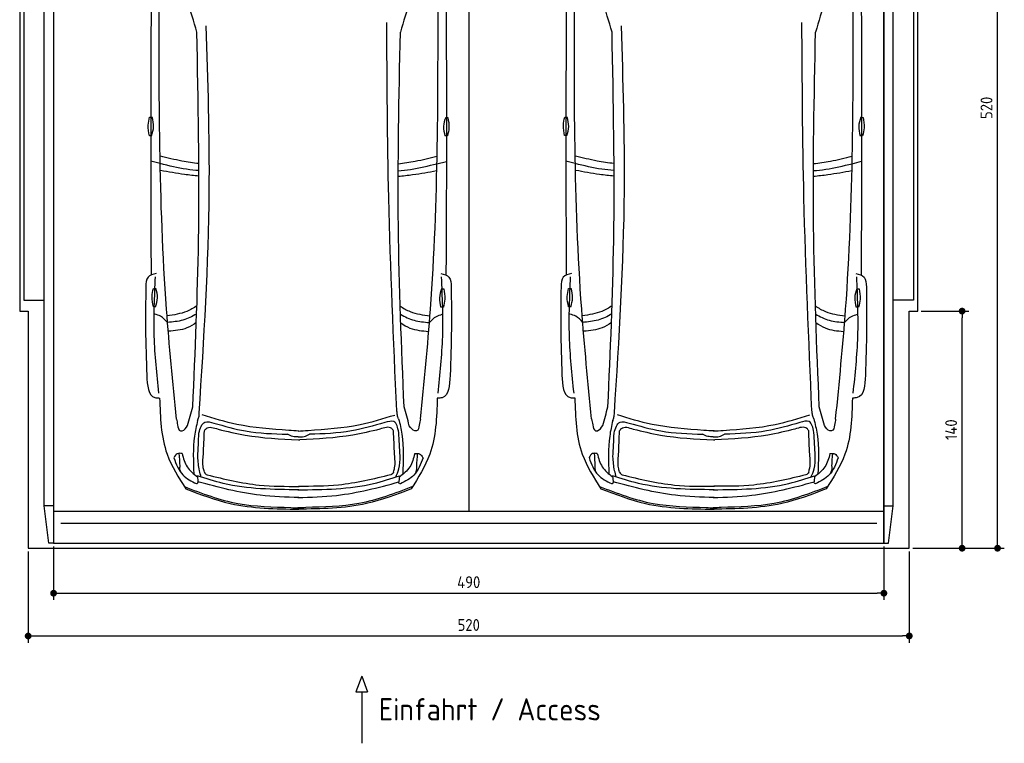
# Model space of a CAD drawing. Header units: millimetres. Extents: x -20 to 5811, y -1152 to 5573.
# Tile 1 of 3: x 0 to 5811, y -1152 to 3121. Entities that reach past the tile are written whole.
import ezdxf

# ---------------------------------------------------------------- set-up
doc = ezdxf.new("R2010")
doc.units = ezdxf.units.MM
for name, color, linetype in [('4', 3, 'Continuous'), ('5', 3, 'Continuous'), ('Car', 10, 'Continuous')]:
    doc.layers.add(name, color=color, linetype=linetype)
doc.styles.get("Standard").update_dxf_attribs({"font": 'ISOCP.SHX'})
doc.dimstyles.new('GEN-ISO', dxfattribs={"dimscale": 20, "dimtxt": 3.5, "dimasz": 2, "dimexe": 2, "dimexo": 1, "dimgap": 1.5, "dimtad": 1, "dimdec": 1, "dimdsep": 46, "dimtxsty": 'Standard', "dimblk": 'PUNKT', "dimcen": 2, "dimclrd": 256, "dimclre": 256, "dimclrt": 2, "dimadec": 0, "dimazin": 0, "dimtp": 0.1, "dimtm": 0.1, "dimtfac": 0.71, "dimtdec": 1, "dimtmove": 2, "dimatfit": 3, "dimldrblk": 'PUNKT', "dimfxl": 0, "dimtolj": 1, "dimarcsym": 0})

# ---------------------------------------------------------------- blocks, each defined once
blk = doc.blocks.new('PUNKT')
at = {"layer": '4', "color": 0, "linetype": 'ByBlock'}
blk.add_line((-0.5, 0), (-1, 0), dxfattribs=at)
at = {"layer": '4', "color": 0, "linetype": 'ByBlock', "const_width": 0.5}
blk.add_lwpolyline([(-0.25, 0, 1), (0.25, 0, 1)], format="xyb", close=True, dxfattribs=at)
blk = doc.blocks.new('*D7')
at = {"layer": '5', "lineweight": -2}
for p, q in [((50, -20), (50, -558)), ((5250, -20), (5250, -558)), ((90, -518), (5210, -518))]:
    blk.add_line(p, q, dxfattribs=at)
at = {"layer": 'DEFPOINTS', "color": 0}
for p in [(50, 0), (5250, 0), (5250, -518)]:
    blk.add_point(p, dxfattribs=at)
at = {"layer": '5', "lineweight": -2, "xscale": 40, "yscale": 40, "zscale": 40, "rotation": 180}
blk.add_blockref('PUNKT', (50, -518), dxfattribs=at)
at = {"layer": '5', "lineweight": -2, "xscale": 40, "yscale": 40, "zscale": 40}
blk.add_blockref('PUNKT', (5250, -518), dxfattribs=at)
at = {"layer": '5', "color": 2, "insert": (2650, -453), "char_height": 70, "attachment_point": 5}
blk.add_mtext('520', dxfattribs=at)
blk = doc.blocks.new('*D8')
at = {"layer": '5', "lineweight": -2}
for p, q in [((200, 10), (200, -305.5)), ((5100, 10), (5100, -305.5)), ((240, -265.5), (5060, -265.5))]:
    blk.add_line(p, q, dxfattribs=at)
at = {"layer": 'DEFPOINTS', "color": 0}
for p in [(200, 30), (5100, 30), (5100, -265.5)]:
    blk.add_point(p, dxfattribs=at)
at = {"layer": '5', "lineweight": -2, "xscale": 40, "yscale": 40, "zscale": 40, "rotation": 180}
blk.add_blockref('PUNKT', (200, -265.5), dxfattribs=at)
at = {"layer": '5', "lineweight": -2, "xscale": 40, "yscale": 40, "zscale": 40}
blk.add_blockref('PUNKT', (5100, -265.5), dxfattribs=at)
at = {"layer": '5', "color": 2, "insert": (2650, -200.5), "char_height": 70, "attachment_point": 5}
blk.add_mtext('490', dxfattribs=at)
blk = doc.blocks.new('*D3')
at = {"layer": '5', "lineweight": -2}
for p, q in [((5320, 5200), (5810.6, 5200)), ((5770.6, 40), (5770.6, 5160)), ((5270, 0), (5810.6, 0))]:
    blk.add_line(p, q, dxfattribs=at)
at = {"layer": 'DEFPOINTS', "color": 0}
for p in [(5300, 5200), (5770.6, 5200), (5250, 0)]:
    blk.add_point(p, dxfattribs=at)
at = {"layer": '5', "lineweight": -2, "xscale": 40, "yscale": 40, "zscale": 40}
for p, rotation in [((5770.6, 5200), 90), ((5770.6, 0), 270)]:
    blk.add_blockref('PUNKT', p, dxfattribs=dict(at, rotation=rotation))
at = {"layer": '5', "color": 2, "insert": (5705.6, 2600), "char_height": 70, "attachment_point": 5, "rotation": 90}
blk.add_mtext('\\A1;520', dxfattribs=at)
blk = doc.blocks.new('*D5')
at = {"layer": '5', "lineweight": -2}
for p, q in [((5320, 1400), (5601.5, 1400)), ((5561.5, 40), (5561.5, 1360)), ((5270, 0), (5601.5, 0))]:
    blk.add_line(p, q, dxfattribs=at)
at = {"layer": 'DEFPOINTS', "color": 0}
for p in [(5300, 1400), (5561.5, 1400), (5250, 0)]:
    blk.add_point(p, dxfattribs=at)
at = {"layer": '5', "lineweight": -2, "xscale": 40, "yscale": 40, "zscale": 40}
for p, rotation in [((5561.5, 1400), 90), ((5561.5, 0), 270)]:
    blk.add_blockref('PUNKT', p, dxfattribs=dict(at, rotation=rotation))
at = {"layer": '5', "color": 2, "insert": (5496.5, 700), "char_height": 70, "attachment_point": 5, "rotation": 90}
blk.add_mtext('\\A1;140', dxfattribs=at)

msp = doc.modelspace()

# ---------------------------------------------------------------- linework, layer by layer
for p, q in [((2650, 5063.5), (2650, 218)), ((172.5, 30), (145, 250)), ((200, 250), (145, 250)), ((5100, 250), (5155, 250)), ((5127.5, 30), (5155, 250)), ((200, 218), (5100, 218)), ((2018.28, -754.39), (1983.77, -847.09)), ((2018.28, -754.39), (2052.78, -847.09)), ((1983.77, -847.09), (2052.78, -847.09)), ((2018.28, -847.09), (2018.28, -1151.72))]:
    msp.add_line(p, q)
msp.add_lwpolyline([(5300, 3300), (5250, 3300), (5250, 5200), (50, 5200), (50, 3300), (0, 3300), (0, 1400), (50, 1400), (50, 0), (5250, 0), (5250, 1400), (5300, 1400)], close=True)
for points in [[(145, 250), (145, 5110)], [(145, 5110), (200, 5110), (200, 30), (172.5, 30)], [(200, 30), (5100, 30), (5100, 5110)], [(200, 5110), (200, 30)], [(5155, 5110), (5100, 5110), (5100, 30), (5127.5, 30)], [(5155, 250), (5155, 5110)], [(145, 3265), (25, 3265), (25, 1465), (145, 1465)], [(5155, 3265), (5275, 3265), (5275, 1465), (5155, 1465)], [(5057.98, 146.19), (3950, 146.19), (242.02, 146.19)]]:
    msp.add_lwpolyline(points)
at = {"layer": 'Car'}
for p, q in [((828.97, 2270.89), (773.19, 2284.88)), ((2462.43, 2270.2), (2518.23, 2284.14)), ((3279.04, 2271.14), (3223.26, 2285.12)), ((4912.5, 2270.44), (4968.29, 2284.38)), ((1048.82, 427.67), (1051.98, 391.94)), ((2241.02, 427.16), (2237.83, 391.44)), ((3498.89, 427.91), (3502.05, 392.19)), ((4691.09, 427.41), (4687.9, 391.69))]:
    msp.add_line(p, q, dxfattribs=at)
for points in [[(766.36, 2544.27), (781.34, 2544.27)], [(2513.89, 2543.81), (2526.82, 2543.56)], [(3216.43, 2544.52), (3231.4, 2544.52)], [(4963.95, 2544.05), (4976.89, 2543.81)], [(778.71, 2435.71), (765.78, 2435.71)], [(2524.19, 2435.03), (2509.21, 2435.32)], [(3228.78, 2435.96), (3215.85, 2435.96)], [(4974.25, 2435.28), (4959.28, 2435.56)], [(789.26, 1533.33), (804.24, 1533.33)], [(2490.1, 1532.14), (2503.03, 1531.9)], [(3239.33, 1533.57), (3254.31, 1533.57)], [(4940.16, 1532.38), (4953.1, 1532.14)], [(801.62, 1424.77), (788.68, 1424.77)], [(2500.4, 1423.37), (2485.42, 1423.65)], [(3251.69, 1425.01), (3238.75, 1425.01)], [(4950.47, 1423.61), (4935.49, 1423.89)]]:
    msp.add_lwpolyline(points, dxfattribs=at)
for centre, start, end in [((-4913.27, 1344.29), 15.945352, 19.596216), ((8203.89, 1338.73), 160.355167, 164.006031), ((-2463.2, 1344.54), 15.945352, 19.596216), ((10653.95, 1338.97), 160.355167, 164.006031)]:
    msp.add_arc(centre, 6197.21, start, end, dxfattribs=at)
for points in [[(924.95, 762.92), (866.57, 1412.06), (823.97, 3327.7)], [(2365.18, 762.31), (2424.11, 1411.4), (2468.33, 3327)], [(3375.02, 763.16), (3316.64, 1412.3), (3274.04, 3327.95)], [(4815.24, 762.55), (4874.18, 1411.64), (4918.4, 3327.25)], [(1059.6, 798.77), (1118.69, 2109.78), (1100.76, 3084.08)], [(2225.17, 810.54), (2178.17, 2069.61), (2166.02, 3104.61)], [(3509.67, 799.01), (3568.76, 2110.03), (3550.83, 3084.32)], [(4675.24, 810.79), (4628.24, 2069.85), (4616.08, 3104.85)], [(1021.53, 834.68), (1055.58, 1816.51), (1045.5, 3046.79)], [(2268.66, 834.15), (2235, 1899.27), (2246.57, 3046.28)], [(3471.6, 834.93), (3505.64, 1816.75), (3495.56, 3047.04)], [(4718.72, 834.4), (4685.07, 1899.51), (4696.63, 3046.53)], [(765.78, 2435.71), (758.54, 2496.99), (766.36, 2544.27)], [(778.71, 2435.71), (790.08, 2488.82), (781.34, 2544.27)], [(2513.89, 2543.81), (2501.52, 2490.92), (2509.21, 2435.32)], [(2526.82, 2543.56), (2532.9, 2482.16), (2524.19, 2435.03)], [(3215.85, 2435.96), (3208.61, 2497.23), (3216.43, 2544.52)], [(3228.78, 2435.96), (3240.15, 2489.07), (3231.4, 2544.52)], [(4963.95, 2544.05), (4951.58, 2491.17), (4959.28, 2435.56)], [(4976.89, 2543.81), (4982.96, 2482.41), (4974.25, 2435.28)], [(805.94, 1622.3), (757.69, 1600.42), (744.41, 1542.59)], [(821.33, 915.96), (794.33, 1251.51), (801.37, 1602.31)], [(2468.93, 915.26), (2496.22, 1250.79), (2489.47, 1601.59)], [(2484.91, 1621.59), (2533.14, 1599.67), (2546.38, 1541.83)], [(3256.01, 1622.54), (3207.76, 1600.67), (3194.48, 1542.83)], [(3271.39, 916.2), (3244.39, 1251.75), (3251.44, 1602.56)], [(4919, 915.5), (4946.28, 1251.03), (4939.54, 1601.84)], [(4934.98, 1621.83), (4983.21, 1599.91), (4996.44, 1542.07)], [(744.41, 1542.59), (742.9, 1294.54), (749.93, 1022.12)], [(788.68, 1424.77), (781.45, 1486.04), (789.26, 1533.33)], [(801.62, 1424.77), (812.99, 1477.88), (804.24, 1533.33)], [(2490.1, 1532.14), (2477.73, 1479.25), (2485.42, 1423.65)], [(2503.03, 1531.9), (2509.11, 1470.49), (2500.4, 1423.37)], [(2546.38, 1541.83), (2547.68, 1293.77), (2540.41, 1021.36)], [(3194.48, 1542.83), (3192.97, 1294.78), (3200, 1022.37)], [(3238.75, 1425.01), (3231.51, 1486.29), (3239.33, 1533.57)], [(3251.69, 1425.01), (3263.06, 1478.13), (3254.31, 1533.57)], [(4940.16, 1532.38), (4927.79, 1479.5), (4935.49, 1423.89)], [(4953.1, 1532.14), (4959.18, 1470.74), (4950.47, 1423.61)], [(4996.44, 1542.07), (4997.74, 1294.02), (4990.48, 1021.61)], [(872.54, 1333.23), (831.46, 1369.45), (796.87, 1381.88)], [(2418.07, 1332.57), (2459.18, 1368.76), (2493.87, 1381.19)], [(3322.6, 1333.47), (3281.53, 1369.7), (3246.93, 1382.13)], [(4868.14, 1332.82), (4909.24, 1369.01), (4943.94, 1381.43)], [(749.93, 1022.12), (797.78, 889.65), (826.04, 887)], [(2540.41, 1021.36), (2492.45, 888.93), (2464.19, 886.3)], [(3200, 1022.37), (3247.85, 889.89), (3276.11, 887.24)], [(4990.48, 1021.61), (4942.52, 889.17), (4914.26, 886.55)], [(826.04, 887), (870, 555.37), (980.22, 350.78)], [(2464.19, 886.3), (2419.95, 554.71), (2309.56, 350.22)], [(3276.11, 887.24), (3320.06, 555.61), (3430.29, 351.02)], [(4914.26, 886.55), (4870.02, 554.96), (4759.63, 350.46)], [(990.79, 724.19), (1021.53, 834.68)], [(2299.31, 723.64), (2268.66, 834.15)], [(3440.85, 724.44), (3471.6, 834.93)], [(4749.37, 723.88), (4718.72, 834.4)], [(924.95, 762.92), (931.81, 727.66), (948.47, 693.38), (951.6, 692.88)], [(1049.58, 753.85), (1057.08, 774.23), (1059.6, 798.77)], [(1587.98, 695.51), (1281.62, 731.03), (1077.15, 787.06)], [(1702.09, 695.46), (2008.48, 730.72), (2213, 786.58)], [(2236.47, 764.38), (2228.98, 784.75), (2226.46, 809.29)], [(2236.47, 764.38), (2255.56, 673.61), (2260.27, 436.33)], [(2365.18, 762.31), (2358.29, 727.06), (2341.6, 692.79), (2338.47, 692.29)], [(3375.02, 763.16), (3381.88, 727.91), (3398.54, 693.63), (3401.67, 693.13)], [(3499.65, 754.1), (3507.14, 774.48), (3509.67, 799.01)], [(4038.04, 695.75), (3731.69, 731.28), (3527.22, 787.31)], [(4152.16, 695.71), (4458.55, 730.97), (4663.06, 786.82)], [(4686.54, 764.62), (4679.05, 785), (4676.52, 809.53)], [(4686.54, 764.62), (4705.63, 673.85), (4710.33, 436.58)], [(4815.24, 762.55), (4808.35, 727.3), (4791.66, 693.04), (4788.53, 692.54)], [(1049.58, 753.85), (1031.85, 661.17), (1027.25, 438.8)], [(1057.66, 679.75), (1092.66, 744.21), (1146.51, 739.14)], [(1090.14, 693.74), (1100.66, 706.67), (1171.24, 702.66)], [(1146.51, 739.14), (1332.73, 692.57), (1580.35, 672.61)], [(1171.24, 702.66), (1331.09, 668.07), (1643.69, 639.18)], [(2124.89, 702.63), (1965.03, 668.03), (1652.43, 639.15)], [(2154.43, 742.24), (1957.34, 692.3), (1709.7, 672.56)], [(2205.99, 693.7), (2195.47, 706.64), (2124.89, 702.63)], [(2236.96, 683.55), (2208.28, 747.31), (2154.43, 742.24)], [(3499.65, 754.1), (3481.92, 661.41), (3477.31, 439.05)], [(3507.73, 679.99), (3542.73, 744.46), (3596.58, 739.39)], [(3540.2, 693.98), (3550.72, 706.91), (3621.3, 702.9)], [(3596.58, 739.39), (3782.79, 692.81), (4030.42, 672.86)], [(3621.3, 702.9), (3781.16, 668.31), (4093.76, 639.43)], [(4574.96, 702.87), (4415.1, 668.28), (4102.5, 639.4)], [(4604.5, 742.49), (4407.41, 692.55), (4159.77, 672.8)], [(4656.06, 693.95), (4645.54, 706.88), (4574.96, 702.87)], [(4687.02, 683.79), (4658.35, 747.56), (4604.5, 742.49)], [(1051.24, 540.6), (1057.66, 679.75)], [(1084.14, 553.24), (1090.14, 693.74)], [(1643.02, 657.17), (1611.62, 660.02), (1580.35, 672.61)], [(1647.32, 692.08), (1587.98, 695.51)], [(1642.75, 692.09), (1702.09, 695.46)], [(1643.02, 657.17), (1678.42, 659.99), (1709.7, 672.56)], [(1643.69, 639.18), (1647.92, 639), (1652.48, 639.15)], [(2211.99, 553.21), (2205.99, 693.7)], [(2245, 545.43), (2236.96, 683.55)], [(3501.3, 540.85), (3507.73, 679.99)], [(3534.21, 553.49), (3540.2, 693.98)], [(4093.08, 657.41), (4061.68, 660.27), (4030.42, 672.86)], [(4097.39, 692.33), (4038.04, 695.75)], [(4092.82, 692.33), (4152.16, 695.71)], [(4093.08, 657.41), (4128.49, 660.24), (4159.77, 672.8)], [(4093.76, 639.43), (4097.99, 639.25), (4102.55, 639.4)], [(4662.05, 553.45), (4656.06, 693.95)], [(4695.06, 545.67), (4687.02, 683.79)], [(909.65, 534.59), (963.11, 432.86), (1042.86, 381.32)], [(958.63, 558.99), (929.85, 558.18), (909.92, 534.59)], [(946.9, 484.44), (941.98, 560.51)], [(958.37, 558.99), (987.69, 481.01), (1049.41, 420.99)], [(1070.9, 420.51), (1060.94, 457.65), (1051.24, 540.6)], [(1090.01, 449.76), (1083.47, 475.46), (1084.14, 553.24)], [(2206.11, 449.73), (2212.66, 475.43), (2211.99, 553.21)], [(2218.93, 420.03), (2238.12, 467.98), (2245, 545.43)], [(2331.59, 558.41), (2302.2, 480.46), (2240.42, 420.49)], [(2380.28, 533.97), (2326.73, 432.28), (2246.94, 380.8)], [(2331.32, 558.41), (2360.11, 557.58), (2380.01, 533.97)], [(2342.99, 483.85), (2347.98, 559.91)], [(3359.72, 534.84), (3413.18, 433.11), (3492.93, 381.56)], [(3408.7, 559.24), (3379.92, 558.43), (3359.99, 534.84)], [(3396.97, 484.68), (3392.04, 560.75)], [(3408.43, 559.24), (3437.76, 481.26), (3499.48, 421.24)], [(3520.97, 420.76), (3511.01, 457.9), (3501.3, 540.85)], [(3540.08, 450), (3533.53, 475.71), (3534.21, 553.49)], [(4656.18, 449.97), (4662.73, 475.68), (4662.05, 553.45)], [(4669, 420.27), (4688.18, 468.22), (4695.06, 545.67)], [(4781.66, 558.65), (4752.27, 480.7), (4690.49, 420.73)], [(4830.35, 534.21), (4776.8, 432.53), (4697.01, 381.05)], [(4781.39, 558.65), (4810.17, 557.82), (4830.08, 534.21)], [(4793.06, 484.09), (4798.04, 560.16)], [(1647.37, 344.96), (1200.99, 382.67), (1048.82, 427.67)], [(1090.01, 449.76), (1096.58, 438.45), (1105.47, 433.29)], [(1105.47, 433.29), (1413.79, 373.08), (1649.92, 365.48)], [(1642.4, 344.96), (2088.81, 382.3), (2241.02, 427.16)], [(2189.81, 433.22), (1881.49, 373.02), (1645.36, 365.42)], [(2206.11, 449.73), (2199.55, 438.41), (2189.81, 433.22)], [(4097.44, 345.2), (3651.06, 382.92), (3498.89, 427.91)], [(3540.08, 450), (3546.64, 438.69), (3555.54, 433.53)], [(3555.54, 433.53), (3863.86, 373.33), (4099.98, 365.72)], [(4092.47, 345.21), (4538.88, 382.54), (4691.09, 427.41)], [(4639.87, 433.47), (4331.55, 373.27), (4095.43, 365.66)], [(4656.18, 449.97), (4649.62, 438.66), (4639.87, 433.47)], [(971.7, 364.2), (1287.42, 264.23), (1600.73, 240.02), (1647.39, 237.82)], [(980.22, 350.78), (1242.85, 264.09), (1647.39, 230.54)], [(1042.86, 381.32), (1046.62, 381.99), (1055.07, 391.1)], [(2309.56, 350.22), (2046.86, 263.75), (1642.28, 230.54)], [(2318.09, 363.63), (2002.28, 263.93), (1688.96, 239.98), (1642.29, 237.82)], [(2246.94, 380.8), (2243.18, 381.48), (2234.74, 390.6)], [(3421.77, 364.45), (3737.49, 264.48), (4050.79, 240.26), (4097.46, 238.06)], [(3430.29, 351.02), (3692.91, 264.33), (4097.46, 230.78)], [(3492.93, 381.56), (3496.69, 382.24), (3505.14, 391.35)], [(4759.63, 350.46), (4496.92, 263.99), (4092.35, 230.79)], [(4768.15, 363.88), (4452.35, 264.17), (4139.02, 240.22), (4092.36, 238.06)], [(4697.01, 381.05), (4693.25, 381.73), (4684.81, 390.85)]]:
    msp.add_spline(points, degree=3, dxfattribs=at)
for points, knots in [([(776.13, 3308.39), (774.33, 2963.66), (771.99, 2396.07), (774.3, 1828.48), (775.52, 1612.7)], [30.2317921, 30.2317921, 30.2317921, 30.2317921, 135.7738464, 200.5104278, 200.5104278, 200.5104278, 200.5104278]), ([(2516.15, 3308.37), (2517.68, 2958.69), (2519.51, 2393.21), (2516.73, 1827.74), (2515.33, 1611.96)], [30.8675023, 30.8675023, 30.8675023, 30.8675023, 135.7738464, 200.5104278, 200.5104278, 200.5104278, 200.5104278]), ([(3226.2, 3308.63), (3224.39, 2963.91), (3222.06, 2396.32), (3224.36, 1828.73), (3225.58, 1612.94)], [30.2317921, 30.2317921, 30.2317921, 30.2317921, 135.7738464, 200.5104278, 200.5104278, 200.5104278, 200.5104278]), ([(4966.22, 3308.62), (4967.75, 2958.93), (4969.58, 2393.46), (4966.8, 1827.99), (4965.4, 1612.2)], [30.8675023, 30.8675023, 30.8675023, 30.8675023, 135.7738464, 200.5104278, 200.5104278, 200.5104278, 200.5104278]), ([(1057.63, 2229.47), (1033.32, 2231.44), (956.2, 2239.3), (880.73, 2258.04), (828.97, 2270.89)], [6.5564591, 6.5564591, 6.5564591, 6.5564591, 13.8699149, 29.8274463, 29.8274463, 29.8274463, 29.8274463]), ([(1057.22, 2270.92), (1023.92, 2274.81), (946.67, 2285.39), (871.06, 2304.93), (830.18, 2314.96)], [6.4329915, 6.4329915, 6.4329915, 6.4329915, 16.5424251, 29.8301072, 29.8301072, 29.8301072, 29.8301072]), ([(2233.98, 2228.99), (2258.21, 2230.93), (2335.26, 2238.74), (2410.67, 2257.39), (2462.43, 2270.2)], [6.5803524, 6.5803524, 6.5803524, 6.5803524, 13.8699149, 29.8274463, 29.8274463, 29.8274463, 29.8274463]), ([(2234.41, 2270.44), (2267.63, 2274.3), (2344.82, 2284.82), (2420.38, 2304.27), (2461.3, 2314.81)], [6.4540006, 6.4540006, 6.4540006, 6.4540006, 16.5424251, 29.8301072, 29.8301072, 29.8301072, 29.8301072]), ([(3507.7, 2229.72), (3483.38, 2231.68), (3406.26, 2239.55), (3330.79, 2258.29), (3279.04, 2271.14)], [6.5564591, 6.5564591, 6.5564591, 6.5564591, 13.8699149, 29.8274463, 29.8274463, 29.8274463, 29.8274463]), ([(3507.28, 2271.16), (3473.99, 2275.06), (3396.74, 2285.64), (3321.12, 2305.17), (3280.24, 2315.2)], [6.4329915, 6.4329915, 6.4329915, 6.4329915, 16.5424251, 29.8301072, 29.8301072, 29.8301072, 29.8301072]), ([(4684.05, 2229.24), (4708.28, 2231.18), (4785.33, 2238.98), (4860.74, 2257.64), (4912.5, 2270.44)], [6.5803524, 6.5803524, 6.5803524, 6.5803524, 13.8699149, 29.8274463, 29.8274463, 29.8274463, 29.8274463]), ([(4684.48, 2270.69), (4717.69, 2274.55), (4794.88, 2285.06), (4870.45, 2304.52), (4911.36, 2315.05)], [6.4540006, 6.4540006, 6.4540006, 6.4540006, 16.5424251, 29.8301072, 29.8301072, 29.8301072, 29.8301072]), ([(1057.64, 2196.64), (1029.24, 2199.53), (952.9, 2208.13), (877.25, 2221.82), (831.59, 2230.08)], [6.6327441, 6.6327441, 6.6327441, 6.6327441, 15.2289071, 29.6828472, 29.6828472, 29.6828472, 29.6828472]), ([(2233.97, 2196.17), (2262.28, 2199.03), (2338.54, 2207.56), (2414.11, 2221.16), (2459.78, 2229.38)], [6.6592474, 6.6592474, 6.6592474, 6.6592474, 15.2289071, 29.6828472, 29.6828472, 29.6828472, 29.6828472]), ([(3507.7, 2196.89), (3479.31, 2199.78), (3402.97, 2208.38), (3327.32, 2222.06), (3281.65, 2230.32)], [6.6327441, 6.6327441, 6.6327441, 6.6327441, 15.2289071, 29.6828472, 29.6828472, 29.6828472, 29.6828472]), ([(4684.04, 2196.41), (4712.35, 2199.27), (4788.61, 2207.81), (4864.18, 2221.41), (4909.85, 2229.63)], [6.6592474, 6.6592474, 6.6592474, 6.6592474, 15.2289071, 29.6828472, 29.6828472, 29.6828472, 29.6828472]), ([(1045.8, 1431.11), (1026.82, 1418.06), (973.06, 1386.63), (909.73, 1377.78), (870, 1372.22)], [7.4489286, 7.4489286, 7.4489286, 7.4489286, 14.3334492, 26.2908128, 26.2908128, 26.2908128, 26.2908128]), ([(2245.72, 1430.04), (2264.43, 1417.2), (2317.93, 1386.01), (2380.92, 1377.15), (2420.65, 1371.56)], [7.5476492, 7.5476492, 7.5476492, 7.5476492, 14.3334492, 26.2908128, 26.2908128, 26.2908128, 26.2908128]), ([(3495.86, 1431.35), (3476.89, 1418.3), (3423.13, 1386.87), (3359.79, 1378.02), (3320.06, 1372.47)], [7.4489286, 7.4489286, 7.4489286, 7.4489286, 14.3334492, 26.2908128, 26.2908128, 26.2908128, 26.2908128]), ([(4695.78, 1430.28), (4714.49, 1417.45), (4767.99, 1386.26), (4830.99, 1377.4), (4870.72, 1371.81)], [7.5476492, 7.5476492, 7.5476492, 7.5476492, 14.3334492, 26.2908128, 26.2908128, 26.2908128, 26.2908128]), ([(1044.13, 1382.78), (1018.12, 1367.57), (964.12, 1341.2), (903.28, 1335.9), (872.54, 1333.23)], [6.4830652, 6.4830652, 6.4830652, 6.4830652, 15.4380648, 24.5854757, 24.5854757, 24.5854757, 24.5854757]), ([(2247.3, 1381.81), (2273.05, 1366.78), (2326.79, 1340.6), (2387.33, 1335.27), (2418.07, 1332.57)], [6.572602, 6.572602, 6.572602, 6.572602, 15.4380648, 24.5854757, 24.5854757, 24.5854757, 24.5854757]), ([(3494.2, 1383.02), (3468.19, 1367.81), (3414.19, 1341.45), (3353.35, 1336.15), (3322.6, 1333.47)], [6.4830652, 6.4830652, 6.4830652, 6.4830652, 15.4380648, 24.5854757, 24.5854757, 24.5854757, 24.5854757]), ([(4697.37, 1382.06), (4723.12, 1367.02), (4776.86, 1340.84), (4837.4, 1335.52), (4868.14, 1332.82)], [6.572602, 6.572602, 6.572602, 6.572602, 15.4380648, 24.5854757, 24.5854757, 24.5854757, 24.5854757]), ([(1042.32, 1332.74), (1024.96, 1319.77), (975.4, 1289.04), (915.07, 1283.9), (878.24, 1280.77)], [6.8005863, 6.8005863, 6.8005863, 6.8005863, 13.2652487, 24.5027164, 24.5027164, 24.5027164, 24.5027164]), ([(2249.03, 1331.67), (2266.15, 1318.92), (2315.48, 1288.45), (2375.5, 1283.28), (2412.32, 1280.12)], [6.8925435, 6.8925435, 6.8925435, 6.8925435, 13.2652487, 24.5027164, 24.5027164, 24.5027164, 24.5027164]), ([(3492.39, 1332.98), (3475.03, 1320.01), (3425.47, 1289.29), (3365.13, 1284.15), (3328.31, 1281.01)], [6.8005863, 6.8005863, 6.8005863, 6.8005863, 13.2652487, 24.5027164, 24.5027164, 24.5027164, 24.5027164]), ([(4699.1, 1331.92), (4716.22, 1319.17), (4765.55, 1288.69), (4825.57, 1283.53), (4862.39, 1280.36)], [6.8925435, 6.8925435, 6.8925435, 6.8925435, 13.2652487, 24.5027164, 24.5027164, 24.5027164, 24.5027164]), ([(1647.38, 298.98), (1571.24, 301.36), (1369.34, 307.68), (1173.67, 358.76), (1051.98, 391.94)], [0, 0, 0, 0, 22.79473, 60.4405335, 60.4405335, 60.4405335, 60.4405335]), ([(1642.35, 298.98), (1718.5, 301.3), (1920.4, 307.44), (2116.12, 358.36), (2237.83, 391.44)], [0, 0, 0, 0, 22.79473, 60.4405335, 60.4405335, 60.4405335, 60.4405335]), ([(4097.45, 299.22), (4021.3, 301.61), (3819.41, 307.92), (3623.74, 359), (3502.05, 392.19)], [0, 0, 0, 0, 22.79473, 60.4405335, 60.4405335, 60.4405335, 60.4405335]), ([(4092.42, 299.23), (4168.56, 301.54), (4370.47, 307.69), (4566.18, 358.6), (4687.9, 391.69)], [0, 0, 0, 0, 22.79473, 60.4405335, 60.4405335, 60.4405335, 60.4405335])]:
    msp.add_open_spline(points, degree=3, knots=knots, dxfattribs=at)
for points, end_tangent in [([(951.6, 692.88), (958.94, 693.85), (990.79, 724.19)], (0.2734089, 0.9618979)), ([(2338.47, 692.29), (2331.13, 693.27), (2299.31, 723.64)], (-0.2725926, 0.9621296)), ([(3401.67, 693.13), (3409.01, 694.1), (3440.85, 724.44)], (0.2734089, 0.9618979)), ([(4788.53, 692.54), (4781.2, 693.52), (4749.37, 723.88)], (-0.2725926, 0.9621296)), ([(954.43, 442.84), (945.61, 478.49), (946.9, 484.44)], (-0.0338838, 0.9994258)), ([(2335.42, 442.25), (2344.28, 477.9), (2342.99, 483.85)], (0.0347318, 0.9993967)), ([(3404.5, 443.08), (3395.67, 478.74), (3396.97, 484.68)], (-0.0338838, 0.9994258)), ([(4785.49, 442.5), (4794.35, 478.14), (4793.06, 484.09)], (0.0347318, 0.9993967))]:
    msp.add_spline(points, degree=3, dxfattribs=dict(at, end_tangent=end_tangent))

# ---------------------------------------------------------------- texts
msp.add_text('Einfahrt / Access', height=131.25).set_placement((2118.69, -1016.67))

# ---------------------------------------------------------------- dimensions: what is measured, and where the dimension line sits
at = {"layer": '5'}
for base, p2, picture, middle in [((5770.6, 5200), (5300, 5200), '*D3', (5705.6, 2600)), ((5561.5, 1400), (5300, 1400), '*D5', (5496.5, 700))]:
    dim = msp.add_linear_dim(base=base, p1=(5250, 0), p2=p2, angle=270, dimstyle='GEN-ISO', override={"dimlfac": 0.1}, dxfattribs=at)
    dim.commit()
    dim.dimension.update_dxf_attribs({"geometry": picture, "text_midpoint": middle})
for base, p1, p2, picture, middle in [((5250, -517.99), (50, 0), (5250, 0), '*D7', (2650, -452.98)), ((5100, -265.52), (200, 30), (5100, 30), '*D8', (2650, -200.52))]:
    dim = msp.add_linear_dim(base=base, p1=p1, p2=p2, dimstyle='GEN-ISO', override={"dimlfac": 0.1, "dimtolj": 0}, dxfattribs=at)
    dim.commit()
    dim.dimension.update_dxf_attribs({"geometry": picture, "text_midpoint": middle})

doc.saveas('drawing.dxf')
